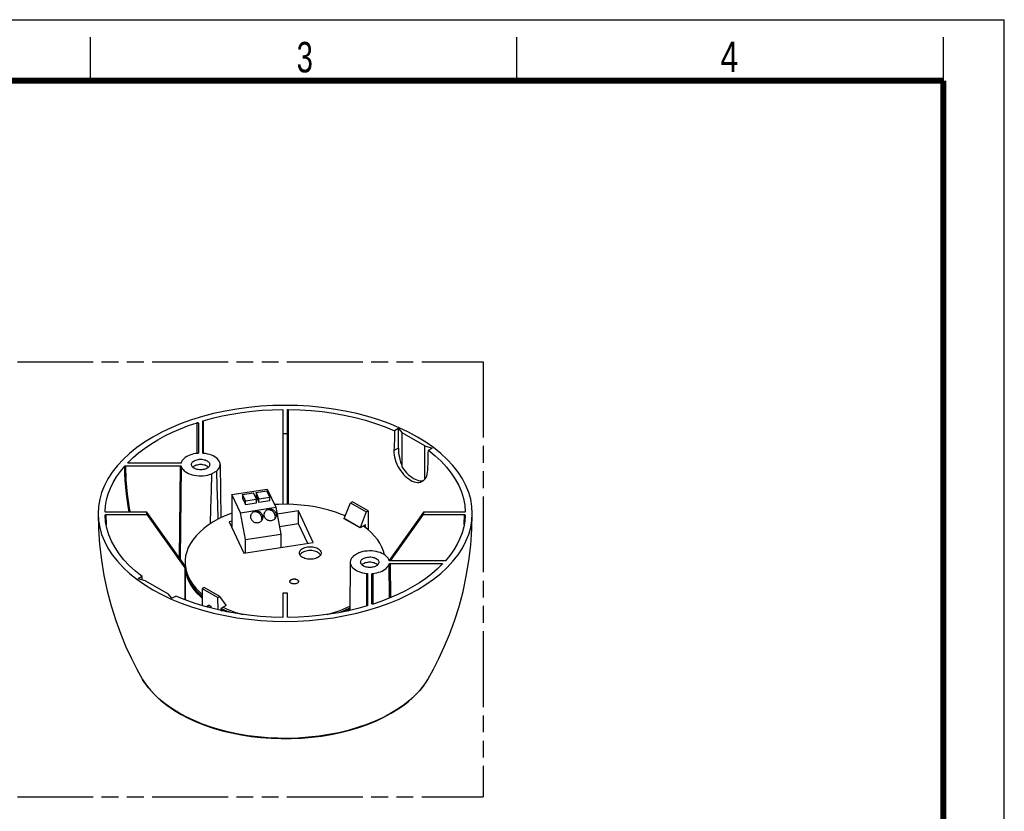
# Model space of a CAD drawing. Header units: millimetres. Extents: x 0 to 210, y 0 to 297.
# Tile 6 of 6: x 97 to 210, y 206 to 297. Entities that reach past the tile are written whole.
import ezdxf

# ---------------------------------------------------------------- set-up
doc = ezdxf.new("R2010")
doc.units = ezdxf.units.MM
doc.header["$LTSCALE"] = 19.36
doc.linetypes.add('PHANTOM', pattern=[0.8, 0.45, -0.05, 0.1, -0.05, 0.1, -0.05])
doc.layers.get('0').update_dxf_attribs({"linetype": 'CONTINUOUS'})
doc.layers.add('DEFAULT_3', color=7, linetype='PHANTOM')
doc.styles.add('TEXTSTYLE_2', font='txt', dxfattribs={"width": 0.75})

msp = doc.modelspace()

# ---------------------------------------------------------------- linework, layer by layer
at = {"color": 2, "linetype": 'Continuous'}
for p, q in [((0, 297), (210, 297)), ((210, 0), (210, 297)), ((105, 290), (105, 295)), ((154, 290), (154, 295)), ((203, 290), (203, 295))]:
    msp.add_line(p, q, dxfattribs=at)
at = {"color": 7, "linetype": 'Continuous'}
for p, q in [((127.1117, 252.2015), (127.1118, 241.2908)), ((127.6118, 241.2928), (127.6117, 252.143)), ((117.389, 250.6259), (117.3891, 247.2064)), ((117.8891, 247.2064), (117.889, 250.8423)), ((127.1118, 249.4186), (127.2784, 249.4196)), ((127.2784, 249.4196), (127.4451, 249.4196)), ((127.4451, 249.4196), (127.6118, 249.4186)), ((140.3725, 250.0085), (139.9246, 249.7498)), ((140.3725, 247.7631), (140.3725, 250.0085)), ((140.3725, 250.0085), (140.8145, 249.5084)), ((140.8145, 245.5833), (140.8145, 249.5084)), ((143.3954, 248.0183), (140.8145, 249.5084)), ((143.3954, 244.16), (143.3954, 248.0183)), ((143.3954, 248.0183), (144.2616, 247.7631)), ((143.8137, 247.5045), (144.2616, 247.7631)), ((109.0175, 245.7204), (115.3153, 245.7204)), ((115.3153, 246.0091), (109.3924, 246.0091)), ((119.889, 245.8728), (119.9547, 239.7306)), ((121.2442, 242.4203), (125.301, 243.0479)), ((121.2442, 242.4203), (121.2442, 238.6375)), ((122.2148, 240.3291), (121.2442, 242.4203)), ((122.4689, 242.4203), (123.7246, 242.6146)), ((122.4689, 242.4203), (122.4689, 242.0121)), ((122.8054, 241.6954), (122.4689, 242.4203)), ((124.0611, 241.8896), (123.7246, 242.6146)), ((124.0144, 242.6594), (125.2701, 242.8537)), ((124.0144, 242.6594), (124.0144, 242.2512)), ((124.3509, 241.9345), (124.0144, 242.6594)), ((124.0144, 242.2512), (124.3509, 241.5262)), ((125.6066, 242.1287), (125.2701, 242.8537)), ((125.301, 243.0479), (126.2716, 240.9567)), ((122.4689, 242.0121), (122.8054, 241.2871)), ((122.8054, 241.6954), (124.0611, 241.8896)), ((122.8054, 241.2871), (122.8054, 241.6954)), ((122.8054, 241.2871), (124.0611, 241.4814)), ((124.0611, 241.4814), (124.0611, 241.8896)), ((124.3509, 241.9345), (125.6066, 242.1287)), ((124.3509, 241.5262), (124.3509, 241.9345)), ((124.3509, 241.5262), (125.6066, 241.7205)), ((125.6066, 241.7205), (125.6066, 242.1287)), ((134.1591, 239.6475), (134.8748, 241.4651)), ((135.0869, 241.5875), (134.8748, 241.4651)), ((134.8748, 241.4651), (136.6779, 240.4241)), ((136.8901, 240.5465), (135.0869, 241.5875)), ((106.6648, 240.4535), (106.6648, 240.4544)), ((111.4837, 240.3957), (106.7648, 240.3957)), ((106.7648, 240.107), (111.4837, 240.1071)), ((115.8145, 234.272), (111.4837, 240.3957)), ((111.4837, 240.1071), (115.8145, 233.9833)), ((122.2148, 240.3291), (126.2716, 240.9567)), ((122.7971, 237.2372), (122.2148, 240.3291)), ((123.7694, 240.4204), (123.6821, 240.4001)), ((123.8811, 240.4292), (123.7694, 240.4204)), ((125.3149, 240.6595), (125.2276, 240.6392)), ((125.4266, 240.6683), (125.3149, 240.6595)), ((126.2716, 240.9567), (126.854, 237.8648)), ((128.9069, 240.53), (126.4243, 240.146)), ((128.9069, 239.0603), (128.9069, 240.53)), ((130.5892, 236.9052), (128.9069, 240.53)), ((136.6779, 240.4241), (135.9794, 238.5966)), ((136.6779, 240.4241), (136.8901, 240.5465)), ((136.8901, 240.5465), (136.9032, 238.3596)), ((143.24, 240.3958), (139.3064, 234.8338)), ((139.4743, 234.7825), (143.24, 240.1071)), ((147.9588, 240.3958), (143.24, 240.3958)), ((143.24, 240.1071), (147.9589, 240.1071)), ((148.0588, 240.4545), (148.0588, 240.4536)), ((121.2442, 239.3446), (120.938, 239.2972)), ((120.938, 239.2972), (122.6203, 235.6724)), ((124.6647, 239.4418), (124.6835, 239.5498)), ((126.2101, 239.6809), (126.229, 239.7889)), ((128.9069, 239.0603), (126.6933, 238.7179)), ((129.9528, 236.8067), (128.9069, 239.0603)), ((135.9794, 238.5966), (134.1591, 239.6476)), ((134.1591, 239.6329), (134.1591, 239.6475)), ((135.9795, 238.5819), (134.1591, 239.6329)), ((136.5805, 238.9289), (135.9795, 238.5819)), ((136.5824, 238.6188), (136.5805, 238.9289)), ((122.7971, 237.2372), (126.854, 237.8648)), ((126.854, 237.8648), (126.854, 236.3273)), ((135.9794, 238.582), (135.9794, 238.5966)), ((122.6203, 235.6724), (130.5892, 236.9052)), ((122.7971, 235.6997), (122.7971, 237.2372)), ((129.0904, 235.5319), (129.0571, 235.4764)), ((115.813, 234.2239), (115.8145, 234.272)), ((115.87, 234.1655), (115.8619, 234.413)), ((115.8653, 234.3103), (115.8619, 234.2082)), ((115.8621, 234.6577), (115.872, 234.3811)), ((134.8346, 234.6461), (134.7753, 229.0956)), ((145.7061, 234.7825), (139.4084, 234.7825)), ((139.4084, 234.4938), (145.3313, 234.4938)), ((115.8145, 233.9833), (115.8145, 230.3345)), ((115.8618, 233.9833), (115.8618, 230.315)), ((115.8619, 234.2082), (115.8697, 233.963)), ((115.934, 233.6698), (115.87, 234.1655)), ((136.8346, 233.2965), (136.8346, 229.6605)), ((137.3346, 229.877), (137.3346, 233.2965)), ((110.91, 232.9983), (110.462, 232.7397)), ((111.3282, 232.4846), (110.462, 232.7397)), ((111.3282, 232.4846), (113.9092, 230.9945)), ((116.5087, 232.2173), (116.2537, 232.6942)), ((127.8999, 232.3978), (127.8972, 232.4272)), ((127.9142, 232.3522), (127.8999, 232.3978)), ((127.9413, 232.3084), (127.9142, 232.3522)), ((128.8801, 232.4812), (128.853, 232.5248)), ((128.8945, 232.4354), (128.8801, 232.4812)), ((128.8964, 232.411), (128.8857, 232.3659)), ((128.8971, 232.4266), (128.8964, 232.411)), ((114.3511, 230.4944), (113.9092, 230.9945)), ((117.8336, 231.6264), (117.8216, 229.6512)), ((118.0457, 231.7489), (117.8336, 231.6264)), ((117.8336, 231.6264), (119.6367, 230.5854)), ((119.8489, 230.7078), (118.0457, 231.7489)), ((127.2786, 231.0833), (127.1119, 231.0843)), ((127.1119, 231.0843), (127.1119, 228.3013)), ((127.4452, 231.0833), (127.2786, 231.0833)), ((127.6119, 231.0843), (127.4452, 231.0833)), ((127.6119, 228.3599), (127.6119, 231.0843)), ((114.3511, 230.4944), (114.7991, 230.753)), ((118.3816, 229.5953), (118.5937, 229.7178)), ((118.8766, 229.5545), (118.5937, 229.7178)), ((119.6367, 230.5854), (119.8489, 230.7078)), ((119.6453, 229.1664), (119.6367, 230.5854)), ((120.5645, 229.6969), (119.8489, 230.7078)), ((120.5646, 229.6822), (120.5645, 229.6969)), ((118.3697, 229.4908), (118.3816, 229.5953)), ((118.6644, 229.4321), (118.3816, 229.5953)), ((118.6644, 229.4321), (118.6624, 229.4137)), ((118.8766, 229.5545), (118.6644, 229.4321)), ((118.8766, 229.3572), (118.8766, 229.5545)), ((120.5646, 229.6822), (119.9636, 229.3352)), ((119.9636, 229.3352), (119.965, 229.0961)), ((119.9648, 229.1283), (120.0979, 229.0668)), ((120.5594, 228.9653), (119.9698, 229.236)), ((134.6016, 229.0557), (134.7757, 229.1359))]:
    msp.add_line(p, q, dxfattribs=at)
at = {"color": 9, "linetype": 'Continuous'}
for p, q in [((127.7134, 252.2007), (127.7135, 241.2901)), ((117.2397, 247.1416), (117.2401, 250.6763)), ((117.9435, 250.8937), (117.9431, 247.1555)), ((140.3725, 247.7631), (139.8662, 247.4708)), ((109.3051, 246.095), (109.306, 246.0378)), ((115.201, 235.1395), (115.3153, 245.7204)), ((115.4141, 245.6713), (115.299, 235.0008)), ((106.7648, 240.107), (106.7945, 238.9545)), ((147.9288, 238.9388), (147.9589, 240.1071)), ((139.352, 230.5106), (139.3095, 234.4447)), ((139.4084, 234.4938), (139.451, 230.5515)), ((145.3258, 234.3182), (145.3313, 234.4938)), ((136.7492, 229.6007), (136.7495, 233.3536)), ((137.4197, 233.3536), (137.4199, 229.82)), ((115.8145, 230.4412), (115.8618, 230.4318))]:
    msp.add_line(p, q, dxfattribs=at)
at = {"color": 7, "linetype": 'Continuous', "const_width": 0.7}
for points in [[(7, 290), (203, 290)], [(203, 7), (203, 290)]]:
    msp.add_lwpolyline(points, dxfattribs=at)
at = {"color": 7, "linetype": 'Continuous'}
for points in [[(142.5646, 249.0287), (141.5341, 249.5856), (140.4478, 250.1003), (139.3033, 250.5735), (138.1081, 251.0025), (136.8669, 251.3853), (135.5854, 251.7204), (134.2689, 252.0062), (132.923, 252.2419), (131.5535, 252.426), (130.1662, 252.5582), (128.767, 252.6377), (127.3618, 252.6643), (125.9566, 252.6377), (124.5574, 252.5582), (123.1701, 252.426), (121.8005, 252.2418), (120.4547, 252.0062), (119.1381, 251.7204), (117.8566, 251.3852), (116.6155, 251.0025), (115.4202, 250.5735), (114.2757, 250.1002), (113.1895, 249.5856), (112.159, 249.0286)], [(117.9435, 250.8937), (119.0209, 251.1892), (120.1222, 251.4477), (121.2494, 251.6694), (122.3967, 251.8535), (123.5606, 251.9991), (124.7369, 252.1059), (125.92, 252.1733), (127.1117, 252.2015)], [(127.6117, 252.143), (127.6139, 252.1547), (127.6196, 252.1655), (127.6291, 252.1754), (127.6416, 252.1841), (127.6569, 252.1912), (127.6743, 252.1965), (127.6931, 252.1996), (127.7134, 252.2007)], [(127.7134, 252.2007), (129.029, 252.1635), (130.3327, 252.0787), (131.627, 251.9459), (132.9041, 251.7661), (134.1589, 251.5397), (135.3863, 251.2679), (136.5812, 250.9515), (137.7391, 250.5922), (138.8527, 250.1918), (139.9246, 249.7498)], [(109.3051, 246.095), (109.8887, 246.659), (110.5229, 247.2021), (111.2089, 247.7251), (111.9435, 248.2256), (112.7247, 248.702), (113.5499, 249.153), (114.4167, 249.5771), (115.3225, 249.9732), (116.2632, 250.3394), (117.2401, 250.6763)], [(117.2401, 250.6763), (117.2598, 250.6811), (117.2798, 250.6834), (117.3006, 250.6832), (117.3208, 250.6807), (117.3396, 250.6757), (117.3562, 250.6687), (117.37, 250.6597), (117.3804, 250.6494), (117.3867, 250.6382), (117.389, 250.6259)], [(117.889, 250.8423), (117.8908, 250.853), (117.8957, 250.863), (117.9038, 250.8725), (117.9146, 250.8809), (117.9278, 250.8879), (117.9435, 250.8937)], [(112.159, 249.0286), (111.1943, 248.4337), (110.3029, 247.8065), (109.4832, 247.1457), (108.7401, 246.4557), (108.0772, 245.7391), (107.4967, 244.9993), (107.0017, 244.2392), (106.5935, 243.4622), (106.2745, 242.6715), (106.0455, 241.8705), (105.9079, 241.0627), (105.8618, 240.2514)], [(139.9246, 249.7498), (139.923, 249.3744), (139.9181, 248.9972), (139.91, 248.6182), (139.8986, 248.2374), (139.884, 247.855), (139.8662, 247.4708)], [(148.8618, 240.2514), (148.8157, 241.0627), (148.6781, 241.8706), (148.4491, 242.6715), (148.1301, 243.4622), (147.722, 244.2392), (147.2269, 244.9993), (146.6464, 245.7392), (145.9835, 246.4557), (145.2404, 247.1458), (144.4207, 247.8066), (143.5293, 248.4337), (142.5646, 249.0287)], [(117.3039, 247.1493), (117.0687, 247.1212), (116.8426, 247.0796), (116.6245, 247.0241), (116.4178, 246.9558), (116.2251, 246.8751), (116.0481, 246.7833), (115.889, 246.6811), (115.7494, 246.5698), (115.6309, 246.4505), (115.5348, 246.3246), (115.4627, 246.194), (115.4142, 246.0582)], [(117.3891, 247.2064), (117.3859, 247.1924), (117.378, 247.18), (117.3648, 247.1687), (117.3475, 247.1595), (117.3274, 247.1531), (117.3039, 247.1493)], [(117.9742, 247.1493), (117.9507, 247.1531), (117.9306, 247.1595), (117.9133, 247.1687), (117.9001, 247.1799), (117.8922, 247.1924), (117.8891, 247.2064)], [(119.8889, 245.873), (119.8819, 245.9681), (119.8479, 246.1117), (119.7866, 246.2523), (119.6983, 246.388), (119.5846, 246.5172), (119.4465, 246.6383), (119.286, 246.7498), (119.1047, 246.8503), (118.9052, 246.9386), (118.6895, 247.0134), (118.4607, 247.0741), (118.2227, 247.1192), (117.9742, 247.1493)], [(139.8662, 247.4708), (139.8654, 247.2248), (139.8872, 246.9699), (139.9315, 246.7088), (139.9976, 246.4442), (140.085, 246.1785), (140.1922, 245.9155), (140.3172, 245.659), (140.459, 245.4103), (140.6163, 245.1708), (140.7872, 244.9439), (140.9694, 244.7319), (141.1606, 244.5374), (141.3582, 244.3626), (141.5599, 244.2094), (141.7632, 244.0795), (141.9662, 243.974), (142.1668, 243.8939), (142.3629, 243.8404), (142.5525, 243.8139), (142.7335, 243.8151), (142.9041, 243.8439), (143.0627, 243.9001), (143.1396, 243.9399)], [(143.7553, 245.2254), (143.7732, 245.6096), (143.7877, 245.9921), (143.7991, 246.3729), (143.8072, 246.7519), (143.8121, 247.1291), (143.8137, 247.5045)], [(143.8137, 247.5045), (144.5793, 246.8857), (145.2727, 246.2428), (145.8952, 245.5743), (146.4431, 244.8844), (146.9139, 244.1757), (147.306, 243.4513), (147.6175, 242.714), (147.8475, 241.9667), (147.9944, 241.2141), (148.0588, 240.4545)], [(106.6648, 240.4544), (106.7186, 241.135), (106.8387, 241.8105), (107.0257, 242.482), (107.2783, 243.1464), (107.5962, 243.8013), (107.9779, 244.4448), (108.4218, 245.0737), (108.9285, 245.6889)], [(108.9285, 245.6889), (108.9385, 245.698), (108.9507, 245.7056), (108.9653, 245.7119), (108.9816, 245.7165), (108.999, 245.7194), (109.0175, 245.7204)], [(109.2924, 246.0668), (109.2928, 246.0721), (109.2968, 246.0837), (109.3051, 246.095)], [(109.3924, 246.0091), (109.3711, 246.0104), (109.3517, 246.014), (109.3338, 246.0201), (109.3183, 246.028), (109.3061, 246.0376), (109.2975, 246.0485), (109.2931, 246.0601), (109.2924, 246.0668)], [(115.4142, 246.0582), (115.4075, 246.0447), (115.3964, 246.033), (115.3805, 246.0231), (115.361, 246.0155), (115.3395, 246.0109), (115.3153, 246.0091)], [(115.3153, 245.7204), (115.3394, 245.7186), (115.361, 245.714), (115.3804, 245.7064), (115.3964, 245.6964), (115.4075, 245.6848), (115.4142, 245.6713)], [(115.4142, 245.6713), (115.4625, 245.5357), (115.5345, 245.4054), (115.6305, 245.2794), (115.749, 245.16), (115.888, 245.0491), (116.0481, 244.9462)], [(116.5891, 245.8648), (116.598, 245.9437), (116.6245, 246.0208), (116.6683, 246.0956), (116.7284, 246.1665), (116.8041, 246.2322), (116.8937, 246.2917), (116.9959, 246.3439), (117.109, 246.388), (117.2314, 246.4233), (117.3607, 246.4493), (117.4949, 246.4652), (117.6319, 246.4709), (117.7699, 246.4661), (117.9061, 246.451), (118.0378, 246.4254), (118.1626, 246.3902), (118.2767, 246.3463), (118.3815, 246.2934)], [(116.8966, 245.4361), (116.8052, 245.4965), (116.7294, 245.562), (116.6687, 245.6333), (116.6245, 245.7085), (116.598, 245.7863), (116.5891, 245.8648)], [(118.3815, 245.681), (118.2769, 245.7338), (118.1634, 245.7776), (118.0399, 245.8126), (117.9096, 245.8381), (117.775, 245.8534), (117.6383, 245.8586), (117.5024, 245.8534), (117.3688, 245.8381), (117.2393, 245.8128), (117.1163, 245.7781), (117.0026, 245.7344), (116.8995, 245.6827), (116.8092, 245.6237), (116.7331, 245.5588)], [(118.6891, 245.8647), (118.6801, 245.7858), (118.6537, 245.7087), (118.6098, 245.6339), (118.5497, 245.563), (118.474, 245.4973), (118.3844, 245.4378), (118.2822, 245.3856), (118.1691, 245.3415), (118.0468, 245.3062), (117.9174, 245.2802), (117.7832, 245.2643), (117.6462, 245.2586), (117.5082, 245.2634), (117.372, 245.2785), (117.2403, 245.3041), (117.1156, 245.3393), (117.0014, 245.3832), (116.8966, 245.4361)], [(118.3815, 246.2934), (118.4729, 246.233), (118.5487, 246.1675), (118.6094, 246.0961), (118.6536, 246.021), (118.6801, 245.9432), (118.6891, 245.8647)], [(118.5447, 245.5586), (118.4732, 245.6205), (118.3815, 245.681)], [(119.5061, 245.1398), (119.6355, 245.2659), (119.7386, 245.3977), (119.8157, 245.5361), (119.8658, 245.6784), (119.8878, 245.823), (119.8889, 245.873)], [(140.8145, 245.5833), (140.9737, 245.3449), (141.143, 245.1219), (141.3232, 244.9134), (141.5115, 244.7223), (141.7059, 244.5508), (141.9044, 244.4003), (142.1049, 244.2726), (142.3055, 244.1688), (142.504, 244.0901), (142.6984, 244.0371), (142.8866, 244.0108), (143.0669, 244.0112), (143.2361, 244.0387), (143.2999, 244.0605)], [(116.0481, 244.9462), (116.2428, 244.8463), (116.4528, 244.7609), (116.6797, 244.6898), (116.9188, 244.6341), (117.1673, 244.5947), (117.4219, 244.5718), (117.6794, 244.566), (117.9364, 244.5771), (118.1896, 244.6053), (118.4359, 244.6499), (118.6704, 244.7104), (118.8948, 244.7869)], [(118.8948, 244.7869), (118.8398, 242.8304), (118.7902, 240.8573), (118.7505, 239.0513)], [(118.8948, 244.7869), (118.9935, 244.8475), (119.0934, 244.9074), (119.1947, 244.9666), (119.2972, 245.0251), (119.401, 245.0828), (119.5061, 245.1398)], [(119.6643, 239.5889), (119.6203, 241.3367), (119.5657, 243.2496), (119.5061, 245.1398)], [(143.3377, 244.0922), (143.4527, 244.2274), (143.5507, 244.3868), (143.6306, 244.5686), (143.6916, 244.7707), (143.7332, 244.9904), (143.7553, 245.2254)], [(143.1396, 243.9399), (143.2075, 243.9831), (143.3377, 244.0922)], [(134.2805, 239.9557), (133.8494, 240.1396), (133.1346, 240.3999), (132.3855, 240.6299), (131.6089, 240.8276), (130.809, 240.9915), (129.9915, 241.121), (129.1633, 241.2152), (128.3245, 241.2738), (127.4746, 241.2965), (126.6221, 241.2832), (126.1335, 241.2544)], [(105.8618, 240.2514), (105.9079, 239.4401), (106.0455, 238.6323), (106.2746, 237.8314), (106.5935, 237.0407), (107.0017, 236.2637), (107.4968, 235.5035), (108.0772, 234.7637), (108.7402, 234.0471), (109.4833, 233.3571), (110.303, 232.6963), (111.1944, 232.0691), (112.1591, 231.4742)], [(105.8618, 240.2514), (105.9034, 238.4609), (106.0285, 236.6712), (106.2371, 234.8882), (106.5288, 233.1167), (106.905, 231.3542), (107.3588, 229.6301), (107.8836, 227.9578), (108.461, 226.3752), (109.0619, 224.9277), (109.6851, 223.5856), (110.3275, 222.3337), (110.9788, 221.1746)], [(106.7648, 240.3957), (106.7445, 240.397), (106.7258, 240.4003), (106.7086, 240.4057), (106.6935, 240.413), (106.6812, 240.4218), (106.6721, 240.4319), (106.6667, 240.4427), (106.6648, 240.4535)], [(106.6648, 240.0483), (106.6667, 240.0601), (106.6721, 240.0709), (106.6812, 240.081), (106.6935, 240.0898), (106.7086, 240.097), (106.7258, 240.1025), (106.7445, 240.1058), (106.7648, 240.107)], [(110.91, 232.9983), (110.1444, 233.6172), (109.451, 234.2601), (108.8285, 234.9286), (108.2805, 235.6185), (107.8098, 236.3271), (107.4176, 237.0515), (107.1062, 237.7889), (106.8761, 238.5361), (106.7292, 239.2888), (106.6648, 240.0483)], [(111.4837, 240.1071), (111.4826, 240.1552), (111.4819, 240.2033), (111.4817, 240.2514), (111.4819, 240.2995), (111.4826, 240.3476), (111.4837, 240.3957)], [(121.2442, 240.2751), (121.0392, 240.2033), (120.3489, 239.9195), (119.6973, 239.6072), (119.0875, 239.2685), (118.523, 238.9048), (118.0062, 238.5184), (117.5404, 238.1113), (117.1276, 237.6856), (116.7702, 237.2435), (116.4697, 236.7874), (116.2282, 236.3196), (116.0466, 235.8424), (115.9265, 235.358), (115.8681, 234.8697), (115.8621, 234.6577)], [(124.2246, 239.158), (124.1257, 239.1502), (124.0283, 239.1562), (123.9315, 239.1764), (123.8382, 239.2097), (123.7507, 239.2556), (123.6702, 239.3131), (123.5982, 239.3812), (123.5361, 239.4585), (123.4851, 239.5441), (123.4463, 239.6355), (123.421, 239.7309), (123.4092, 239.8284), (123.4115, 239.9263), (123.4275, 240.0224), (123.4572, 240.1146), (123.4997, 240.2014), (123.5547, 240.2809), (123.6208, 240.3516), (123.6972, 240.412), (123.7847, 240.4621)], [(123.7847, 240.4621), (123.8719, 240.496), (123.9684, 240.5184)], [(124.6835, 239.5498), (124.6871, 239.66), (124.6746, 239.7698), (124.647, 239.8773), (124.6043, 239.9803), (124.5477, 240.0769), (124.4782, 240.1648), (124.3973, 240.2424), (124.3063, 240.3082), (124.207, 240.361), (124.1011, 240.3992), (123.9913, 240.4223), (123.8811, 240.4292)], [(123.9684, 240.5184), (124.0674, 240.5262), (124.1648, 240.5202), (124.2616, 240.5001), (124.3548, 240.4667), (124.4423, 240.4208), (124.5229, 240.3633), (124.5948, 240.2952), (124.657, 240.2179), (124.7079, 240.1324), (124.7467, 240.0409), (124.7721, 239.9455), (124.7839, 239.848), (124.7816, 239.7501), (124.7656, 239.654), (124.7359, 239.5618), (124.7204, 239.5263)], [(125.7701, 239.3971), (125.6711, 239.3893), (125.5737, 239.3953), (125.477, 239.4155), (125.3837, 239.4488), (125.2962, 239.4947), (125.2157, 239.5522), (125.1437, 239.6203), (125.0815, 239.6976), (125.0306, 239.7831), (124.9918, 239.8746), (124.9665, 239.97), (124.9547, 240.0675), (124.957, 240.1654), (124.973, 240.2615), (125.0027, 240.3537), (125.0452, 240.4405), (125.1002, 240.5199), (125.1662, 240.5907), (125.2426, 240.651), (125.3302, 240.7012)], [(125.3302, 240.7012), (125.4174, 240.7351), (125.5139, 240.7575)], [(126.229, 239.7889), (126.2325, 239.8991), (126.2201, 240.0089), (126.1925, 240.1163), (126.1497, 240.2194), (126.0932, 240.316), (126.0237, 240.4038), (125.9428, 240.4815), (125.8517, 240.5473), (125.7525, 240.6001), (125.6466, 240.6383), (125.5367, 240.6614), (125.4266, 240.6683)], [(125.5139, 240.7575), (125.6129, 240.7653), (125.7103, 240.7593), (125.8071, 240.7391), (125.9003, 240.7058), (125.9878, 240.6599), (126.0684, 240.6024), (126.1403, 240.5343), (126.2025, 240.457), (126.2534, 240.3715), (126.2922, 240.28), (126.3175, 240.1846), (126.3294, 240.0871), (126.327, 239.9892), (126.3111, 239.8931), (126.2813, 239.8009), (126.2658, 239.7654)], [(142.5647, 231.4743), (143.5294, 232.0692), (144.4208, 232.6963), (145.2404, 233.3571), (145.9835, 234.0472), (146.6465, 234.7637), (147.2269, 235.5036), (147.722, 236.2637), (148.1301, 237.0407), (148.4491, 237.8314), (148.6781, 238.6323), (148.8157, 239.4402), (148.8618, 240.2514)], [(143.24, 240.3958), (143.2411, 240.3477), (143.2417, 240.2996), (143.242, 240.2515), (143.2417, 240.2034), (143.2411, 240.1552), (143.24, 240.1071)], [(143.7448, 221.1746), (144.3941, 222.3299), (145.0318, 223.5717), (145.6474, 224.895), (146.2414, 226.321), (146.8152, 227.885), (147.3398, 229.5436), (147.797, 231.264), (148.1784, 233.0304), (148.4758, 234.8123), (148.6897, 236.6132), (148.8187, 238.4283), (148.8618, 240.2514)], [(148.0588, 240.0484), (148.0051, 239.3679), (147.8849, 238.6924), (147.698, 238.0208), (147.4453, 237.3565), (147.1274, 236.7015), (146.7457, 236.058), (146.3018, 235.4292), (145.7952, 234.8139)], [(148.0588, 240.4536), (148.057, 240.4428), (148.0516, 240.432), (148.0424, 240.4219), (148.0302, 240.4131), (148.0151, 240.4058), (147.9978, 240.4004), (147.9792, 240.3971), (147.9588, 240.3958)], [(147.9589, 240.1071), (147.9792, 240.1059), (147.9978, 240.1026), (148.0151, 240.0971), (148.0302, 240.0899), (148.0424, 240.0811), (148.0516, 240.071), (148.057, 240.0602), (148.0588, 240.0484)], [(124.7204, 239.5263), (124.6933, 239.4751), (124.6383, 239.3956), (124.5723, 239.3248), (124.4959, 239.2645), (124.4113, 239.2157), (124.3212, 239.1804), (124.2246, 239.158)], [(126.2658, 239.7654), (126.2388, 239.7141), (126.1838, 239.6346), (126.1178, 239.5639), (126.0414, 239.5036), (125.9568, 239.4548), (125.8667, 239.4195), (125.7701, 239.3971)], [(138.47, 236.376), (138.2392, 236.8124), (137.9587, 237.2366), (137.6277, 237.6498), (137.2485, 238.0489), (136.8238, 238.4311), (136.3526, 238.7974)], [(128.9923, 235.7009), (129.0033, 235.7958), (129.0352, 235.8885), (129.0881, 235.9777), (129.1602, 236.0621), (129.2503, 236.14), (129.3571, 236.2104), (129.4794, 236.2725), (129.6145, 236.325), (129.7603, 236.3667), (129.914, 236.3972), (130.0732, 236.4159), (130.2353, 236.4226), (130.3978, 236.4169), (130.5579, 236.3992), (130.7127, 236.3695), (130.8598, 236.3283), (130.9972, 236.2759), (131.122, 236.2135), (131.2314, 236.1419), (131.3238, 236.0628), (131.3962, 235.9783), (131.4497, 235.8877)], [(129.0349, 235.5141), (129.0029, 235.6078), (128.9923, 235.7009)], [(131.4923, 235.7009), (131.4812, 235.606), (131.4493, 235.5133), (131.3964, 235.424), (131.3244, 235.3396), (131.2342, 235.2618), (131.1274, 235.1913), (131.0051, 235.1293), (130.87, 235.0768), (130.7242, 235.0351), (130.5705, 235.0045), (130.4113, 234.9859), (130.2492, 234.9792), (130.0867, 234.9849), (129.9266, 235.0026), (129.7719, 235.0323), (129.6247, 235.0734), (129.4873, 235.1258), (129.3625, 235.1882), (129.2531, 235.2599), (129.1608, 235.339), (129.0883, 235.4235), (129.0349, 235.5141)], [(131.4274, 235.4763), (131.3963, 235.5289), (131.3244, 235.6131), (131.2331, 235.6917), (131.1251, 235.7627), (131.002, 235.8248), (130.8665, 235.877), (130.721, 235.9184), (130.5675, 235.9486), (130.4079, 235.967), (130.2454, 235.9735), (130.0831, 235.9675), (129.9235, 235.9496), (129.7695, 235.9198), (129.6233, 235.8788), (129.4875, 235.827), (129.3641, 235.7654), (129.2559, 235.695), (129.164, 235.6169), (129.0904, 235.5319)], [(131.4497, 235.8877), (131.4817, 235.794), (131.4923, 235.7009)], [(135.2176, 235.3631), (135.0881, 235.237), (134.985, 235.1052), (134.9079, 234.9668), (134.8578, 234.8244), (134.8359, 234.6798), (134.8347, 234.646)], [(135.8289, 235.716), (135.7302, 235.6554), (135.6302, 235.5955), (135.5289, 235.5363), (135.4264, 235.4778), (135.3226, 235.4201), (135.2176, 235.3631)], [(138.6756, 235.5567), (138.4809, 235.6566), (138.2708, 235.7419), (138.044, 235.813), (137.8048, 235.8688), (137.5563, 235.9082), (137.3017, 235.9311), (137.0443, 235.9369), (136.7873, 235.9258), (136.534, 235.8976), (136.2877, 235.8529), (136.0532, 235.7925), (135.8289, 235.716)], [(138.7643, 235.4996), (138.6597, 235.8964), (138.47, 236.376)], [(139.3095, 234.8316), (139.2611, 234.9671), (139.1892, 235.0975), (139.0931, 235.2234), (138.9747, 235.3429), (138.8357, 235.4537), (138.6756, 235.5567)], [(115.8118, 234.1277), (115.8121, 234.1758), (115.813, 234.2239)], [(115.872, 234.3811), (115.9378, 233.8945), (116.0651, 233.4144), (116.2539, 232.9392)], [(134.8347, 234.646), (134.8417, 234.5348), (134.8758, 234.3911), (134.9371, 234.2506), (135.0253, 234.1149), (135.139, 233.9856), (135.2771, 233.8646), (135.4376, 233.7531), (135.6189, 233.6526), (135.8185, 233.5643), (136.0341, 233.4895), (136.263, 233.4288), (136.501, 233.3837), (136.7495, 233.3536)], [(136.0346, 234.6381), (136.0436, 234.717), (136.07, 234.7942), (136.1138, 234.8689), (136.1739, 234.9399), (136.2496, 235.0056), (136.3392, 235.0651), (136.4415, 235.1172), (136.5545, 235.1614), (136.6769, 235.1967), (136.8062, 235.2226), (136.9404, 235.2386), (137.0774, 235.2443), (137.2154, 235.2395), (137.3516, 235.2244), (137.4833, 235.1988), (137.6081, 235.1636), (137.7222, 235.1197), (137.827, 235.0668)], [(136.3421, 234.2095), (136.2507, 234.2698), (136.1749, 234.3354), (136.1142, 234.4067), (136.07, 234.4819), (136.0436, 234.5596), (136.0346, 234.6381)], [(137.827, 234.4544), (137.7225, 234.5072), (137.609, 234.5509), (137.4854, 234.586), (137.3552, 234.6115), (137.2205, 234.6268), (137.0839, 234.632), (136.9479, 234.6268), (136.8143, 234.6115), (136.6848, 234.5862), (136.5619, 234.5515), (136.4481, 234.5078), (136.345, 234.4561), (136.2547, 234.397), (136.1786, 234.3321)], [(138.1346, 234.6381), (138.1256, 234.5592), (138.0992, 234.4821), (138.0553, 234.4073), (137.9952, 234.3363), (137.9195, 234.2707), (137.83, 234.2112), (137.7277, 234.159), (137.6146, 234.1148), (137.4923, 234.0796), (137.3629, 234.0536), (137.2287, 234.0377), (137.0918, 234.0319), (136.9537, 234.0367), (136.8175, 234.0519), (136.6858, 234.0774), (136.5611, 234.1126), (136.4469, 234.1565), (136.3421, 234.2095)], [(137.4197, 233.3536), (137.655, 233.3816), (137.8811, 233.4232), (138.0992, 233.4787), (138.3058, 233.5471), (138.4986, 233.6277), (138.6756, 233.7196), (138.8346, 233.8218), (138.9743, 233.933), (139.0927, 234.0523), (139.1889, 234.1783), (139.2609, 234.3088), (139.3095, 234.4447)], [(145.4185, 234.4078), (144.835, 233.8438), (144.2007, 233.3007), (143.5147, 232.7778), (142.7801, 232.2773), (141.9989, 231.8009), (141.1738, 231.3499), (140.3069, 230.9258), (139.4011, 230.5297), (138.4604, 230.1635), (137.4835, 229.8266)], [(137.827, 235.0668), (137.9184, 235.0064), (137.9943, 234.9409), (138.0549, 234.8695), (138.0991, 234.7943), (138.1256, 234.7166), (138.1346, 234.6381)], [(137.9902, 234.332), (137.9187, 234.3939), (137.827, 234.4544)], [(139.4084, 234.7825), (139.3842, 234.7843), (139.3626, 234.7889), (139.3432, 234.7965), (139.3273, 234.8064), (139.3162, 234.8181), (139.3095, 234.8316)], [(139.3095, 234.4447), (139.3162, 234.4582), (139.3273, 234.4698), (139.3432, 234.4798), (139.3626, 234.4874), (139.3842, 234.492), (139.4084, 234.4938)], [(145.3313, 234.4938), (145.3525, 234.4924), (145.372, 234.4888), (145.3899, 234.4828), (145.4053, 234.4749), (145.4175, 234.4652), (145.4261, 234.4544), (145.4306, 234.4427), (145.4313, 234.4361)], [(145.4313, 234.4361), (145.4309, 234.4308), (145.4268, 234.4192), (145.4185, 234.4078)], [(145.7952, 234.8139), (145.7851, 234.8049), (145.7729, 234.7973), (145.7583, 234.791), (145.742, 234.7863), (145.7247, 234.7835), (145.7061, 234.7825)], [(115.8145, 233.9833), (115.813, 234.0314), (115.8121, 234.0795), (115.8118, 234.1277)], [(115.8697, 233.963), (115.9337, 233.4681), (116.0613, 232.9773)], [(116.2537, 232.6942), (116.0619, 233.1799), (115.934, 233.6698)], [(136.7495, 233.3536), (136.7729, 233.3497), (136.7931, 233.3433), (136.8103, 233.3341), (136.8235, 233.3229), (136.8315, 233.3105), (136.8346, 233.2965)], [(137.3346, 233.2965), (137.3377, 233.3105), (137.3457, 233.3229), (137.3589, 233.3341), (137.3761, 233.3433), (137.3963, 233.3497), (137.4197, 233.3536)], [(110.9118, 232.6072), (110.9116, 232.6248), (110.91, 232.9983)], [(116.0613, 232.9773), (116.2523, 232.4934), (116.5051, 232.019), (116.8189, 231.557), (117.1912, 231.1097), (117.6205, 230.68), (117.8268, 230.5049)], [(116.2539, 232.9392), (116.4837, 232.5041), (116.7636, 232.0805), (117.0944, 231.6674), (117.4736, 231.2678), (117.8295, 230.9474)], [(117.828, 230.708), (117.6307, 230.8745), (117.1985, 231.3061), (116.8233, 231.755), (116.5087, 232.2173)], [(127.8972, 232.4272), (127.8979, 232.4428), (127.9085, 232.4879), (127.9309, 232.5312), (127.9645, 232.5716), (128.0084, 232.6085), (128.0618, 232.641), (128.1234, 232.6685), (128.1921, 232.6901), (128.2658, 232.7054), (128.3428, 232.7138), (128.4209, 232.7152), (128.4982, 232.7096), (128.573, 232.6971), (128.6437, 232.678), (128.7087, 232.6527), (128.7664, 232.6213), (128.8153, 232.5852), (128.8529, 232.5454), (128.8801, 232.5016)], [(128.853, 232.5248), (128.8157, 232.5644), (128.7674, 232.6003), (128.7105, 232.6314), (128.6464, 232.6567), (128.5765, 232.6759), (128.5021, 232.6887), (128.425, 232.6947), (128.3467, 232.6936), (128.2696, 232.6856), (128.1957, 232.6706), (128.1268, 232.6493), (128.0648, 232.6221), (128.0107, 232.5897), (127.9661, 232.5527), (127.9318, 232.512), (127.9089, 232.4683), (127.8979, 232.4228)], [(128.8857, 232.3659), (128.8633, 232.3226), (128.8297, 232.2822), (128.7858, 232.2453), (128.7324, 232.2128), (128.6708, 232.1853), (128.6022, 232.1637), (128.5284, 232.1484), (128.4515, 232.14), (128.3733, 232.1386), (128.296, 232.1442), (128.2212, 232.1567), (128.1505, 232.1758), (128.0855, 232.2011), (128.0278, 232.2325), (127.9789, 232.2686), (127.9413, 232.3084)], [(128.8801, 232.5016), (128.8944, 232.456), (128.8971, 232.4266)], [(112.1591, 231.4742), (113.1896, 230.9172), (114.2758, 230.4026), (115.4204, 229.9294), (116.6156, 229.5003), (117.8567, 229.1176), (119.1382, 228.7825), (120.4548, 228.4967), (121.8006, 228.261), (123.1701, 228.0769), (124.5574, 227.9446), (125.9567, 227.8652), (127.3619, 227.8386), (128.7671, 227.8652), (130.1663, 227.9446), (131.5536, 228.0769), (132.9231, 228.261), (134.269, 228.4967), (135.5855, 228.7825), (136.867, 229.1176), (138.1082, 229.5004), (139.3034, 229.9294), (140.4479, 230.4026), (141.5342, 230.9173), (142.5647, 231.4743)], [(117.8277, 230.6574), (117.7577, 230.7165), (117.331, 231.1425), (116.9607, 231.5856), (116.9424, 231.6125)], [(127.1119, 228.3013), (125.7858, 228.3352), (124.4715, 228.4175), (123.1664, 228.5486), (121.8784, 228.7274), (120.6128, 228.9536), (119.3749, 229.2259), (118.1698, 229.5435), (117.0022, 229.9048), (115.8794, 230.3078), (114.7991, 230.753)], [(137.4835, 229.8266), (137.4638, 229.8218), (137.4438, 229.8195), (137.4231, 229.8196), (137.4029, 229.8222), (137.3841, 229.8272), (137.3674, 229.8342), (137.3537, 229.8431), (137.3433, 229.8535), (137.337, 229.8647), (137.3346, 229.877)], [(121.0115, 228.8823), (120.5449, 229.0656), (119.9625, 229.3329)], [(120.1914, 229.4668), (120.8743, 229.1756), (121.5888, 228.9154), (122.337, 228.6856), (122.5255, 228.6376)], [(136.7801, 229.6091), (135.7144, 229.3166), (134.6253, 229.0603), (133.5107, 228.8399), (132.3763, 228.6564), (131.2256, 228.5105), (130.0624, 228.4026), (128.8924, 228.3332), (127.7136, 228.3022)], [(132.1952, 228.6335), (132.9377, 228.8508), (133.6627, 229.1035), (134.3535, 229.3861), (134.7806, 229.5898)], [(134.7779, 229.341), (134.1931, 229.0715), (133.6999, 228.8773)], [(134.7769, 229.2479), (134.7667, 229.2424), (134.1807, 228.9724)], [(136.8346, 229.6605), (136.8328, 229.6498), (136.828, 229.6398), (136.8199, 229.6304), (136.809, 229.622), (136.7958, 229.6149), (136.7801, 229.6091)], [(127.7136, 228.3022), (127.6933, 228.3032), (127.6745, 228.3064), (127.6571, 228.3116), (127.6418, 228.3187), (127.6293, 228.3274), (127.6198, 228.3374), (127.6141, 228.3482), (127.6119, 228.3599)], [(110.9788, 221.1746), (111.3946, 220.5369), (111.8833, 219.917), (112.4432, 219.3174), (113.0716, 218.7413), (113.7652, 218.1916), (114.5208, 217.6709), (115.3345, 217.1817), (116.2025, 216.7259), (117.1209, 216.3057), (118.0854, 215.9228), (119.0914, 215.5788), (120.1345, 215.2752), (121.2098, 215.0133), (122.3127, 214.7942), (123.4382, 214.6187), (124.5811, 214.4876), (125.7365, 214.4015), (126.8991, 214.3607), (128.0636, 214.3654), (129.225, 214.4155), (130.3781, 214.5109), (131.5177, 214.6511), (132.6386, 214.8355), (133.7358, 215.0634), (134.8045, 215.3337), (135.8398, 215.6455), (136.8371, 215.9972), (137.7918, 216.3875), (138.6997, 216.8147), (139.5566, 217.277)], [(139.5566, 217.277), (140.2421, 217.6963), (140.8853, 218.138), (141.4842, 218.601), (142.0366, 219.0835), (142.5406, 219.584), (142.9943, 220.1006), (143.396, 220.6313), (143.7448, 221.1746)]]:
    msp.add_lwpolyline(points, dxfattribs=at)
at = {"color": 9, "linetype": 'Continuous'}
for points in [[(109.4459, 240.3957), (109.3569, 240.8555), (109.2265, 241.6534), (109.1196, 242.4547), (109.036, 243.2614), (108.9762, 244.0705), (108.9404, 244.8796), (108.9285, 245.6889)], [(109.0175, 245.7204), (109.067, 244.0848), (109.2116, 242.4643), (109.452, 240.8572), (109.549, 240.3957)], [(139.5926, 217.3162), (138.7208, 216.8465), (137.7774, 216.4048), (136.7537, 215.9917), (135.6829, 215.6228), (134.6113, 215.3107), (133.515, 215.0446), (132.3756, 214.82), (131.2124, 214.6419), (130.0375, 214.5115), (128.8576, 214.4287), (127.682, 214.393), (126.5143, 214.4033), (125.3602, 214.4584), (124.2203, 214.5574), (123.0919, 214.7004), (121.989, 214.8853), (120.931, 215.1071), (119.8956, 215.3696), (118.8611, 215.6805), (117.8548, 216.0351), (116.8919, 216.4286), (115.9787, 216.8586), (115.1304, 217.3166), (114.329, 217.8119), (113.5596, 218.3588), (112.8494, 218.944), (112.2122, 219.5585), (111.6564, 220.1935), (111.1916, 220.8325), (110.9789, 221.1745)], [(143.7448, 221.1745), (143.6971, 221.0943), (143.3078, 220.5086), (142.8557, 219.9384), (142.3365, 219.3796), (141.7374, 218.8241), (141.072, 218.2891), (140.3571, 217.7871), (139.5926, 217.3162)]]:
    msp.add_lwpolyline(points, dxfattribs=at)
at = {"color": 7, "linetype": 'Continuous'}
msp.add_ellipse((141.6864, 246.2763), major_axis=(-0.8498, 2.6741), ratio=0.37472006, start_param=0.86740024, end_param=1.71252714, dxfattribs=at)
at = {"layer": 'DEFAULT_3', "color": 91, "linetype": 'PHANTOM', "true_color": 0x80ff80}
for p, q in [((50.1286, 257.68), (150.1286, 257.68)), ((150.1286, 257.68), (150.1286, 207.68)), ((50.1286, 207.68), (150.1286, 207.68))]:
    msp.add_line(p, q, dxfattribs=at)

# ---------------------------------------------------------------- texts
at = {"color": 5, "linetype": 'Continuous', "style": 'TEXTSTYLE_2'}
for s, width, p in [('3', 0.714286, (128.6839, 290.9429)), ('4', 0.785714, (177.3831, 290.9911))]:
    msp.add_text(s, height=3.5, dxfattribs=dict(at, width=width)).set_placement(p)

doc.saveas('drawing.dxf')
